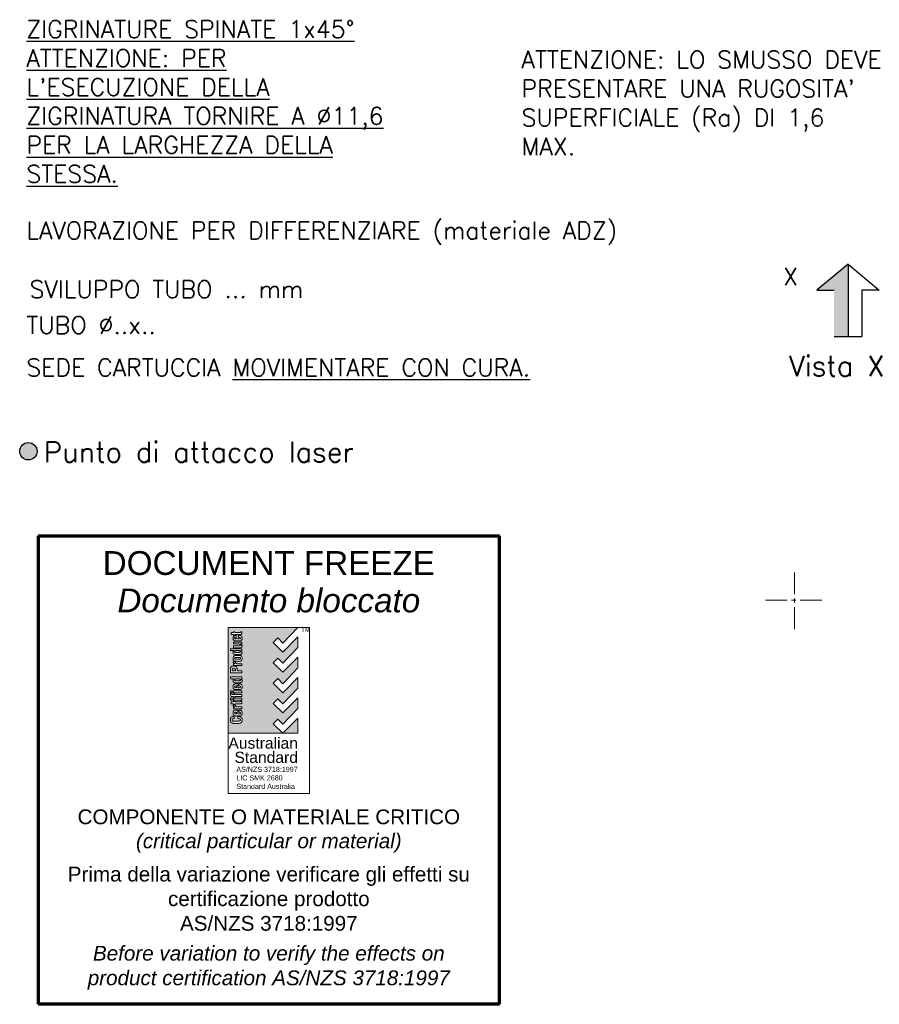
# Paper-space layout 'Layout1' of a CAD drawing. Extents: x 217 to 741, y -577 to 206.
# Tile 1 of 5: x 438 to 586, y -577 to -407. Entities that reach past the tile are written whole.
import ezdxf
from ezdxf.enums import TextEntityAlignment as Align

# ---------------------------------------------------------------- set-up
doc = ezdxf.new("R2010")
doc.units = 0
doc.header["$LTSCALE"] = 3
doc.linetypes.add('CENTER', pattern=[2, 1.25, -0.25, 0.25, -0.25])
doc.layers.get('0').update_dxf_attribs({"linetype": 'CONTINUOUS'})
doc.layers.add('AM_7', color=5, linetype='CENTER', lineweight=18)
doc.layers.add('DISEGNO', color=7, linetype='CONTINUOUS', lineweight=70)
doc.styles.add('ROMANS', font='romans', dxfattribs={"height": 2.5})
doc.styles.get("Standard").update_dxf_attribs({"font": 'romans.shx'})

# ---------------------------------------------------------------- blocks, each defined once
blk = doc.blocks.new('DOCUMENT FREEZE3')
at = {"linetype": 'Continuous', "lineweight": 0}
h = blk.add_hatch(color=256, dxfattribs=at)
h.paths.add_polyline_path([(0.75, 55.46), (1.56, 56.3), (2.42, 55.39), (5.02, 58.11), (5.02, 59.96), (2.4, 57.36), (0.75, 58.97), (1.56, 59.82), (2.42, 58.92), (5.02, 61.62), (5.02, 63.46), (2.4, 60.86), (0.75, 62.48), (1.56, 63.33), (2.43, 62.42), (5, 65.11), (-7.05, 65.11), (-7.05, 46.83), (2.4, 46.83), (0.74, 48.44), (1.57, 49.29), (2.43, 48.38), (5.02, 51.09), (5.02, 52.94), (2.4, 50.33), (0.75, 51.95), (1.56, 52.8), (2.42, 51.89), (5.02, 54.6), (5.02, 56.45), (2.4, 53.84)])
h.paths.add_polyline_path([(-4.66, 54.13), (-4.66, 53.79), (-6.13, 53.79), (-6.13, 54.13)], flags=16)
edge = h.paths.add_edge_path(flags=16)
edge.add_spline(control_points=[(-4.98, 55.36), (-4.95, 55.36), (-4.9, 55.34), (-4.84, 55.33), (-4.8, 55.3), (-4.76, 55.27), (-4.72, 55.23), (-4.69, 55.18), (-4.66, 55.13), (-4.62, 55.03), (-4.62, 54.91), (-4.62, 54.77), (-4.64, 54.69), (-4.66, 54.62), (-4.68, 54.56), (-4.72, 54.52), (-4.76, 54.47), (-4.81, 54.43), (-4.91, 54.39), (-4.98, 54.38), (-5.03, 54.37)], knot_values=[0, 0, 0, 0, 0.090736, 0.152052, 0.192131, 0.234894, 0.303526, 0.358331, 0.419463, 0.476921, 0.664372, 0.791144, 0.873514, 0.934454, 0.999478, 1.054411, 1.106324, 1.185129, 1.252402, 1.410052, 1.410052, 1.410052, 1.410052], degree=3, periodic=0)
edge.add_line((-5.03, 54.37), (-5.77, 54.37))
edge.add_spline(control_points=[(-5.77, 54.37), (-5.8, 54.37), (-5.88, 54.37), (-5.98, 54.41), (-6.04, 54.48), (-6.09, 54.52), (-6.12, 54.58), (-6.15, 54.64), (-6.17, 54.74), (-6.17, 54.87), (-6.17, 55.01), (-6.14, 55.11), (-6.11, 55.18), (-6.07, 55.23), (-6.05, 55.26), (-6.01, 55.27), (-5.99, 55.31), (-5.94, 55.33), (-5.88, 55.35), (-5.84, 55.36), (-5.81, 55.37)], knot_values=[0, 0, 0, 0, 0.094751, 0.22612, 0.31048, 0.365848, 0.434478, 0.495861, 0.560058, 0.741906, 0.892679, 0.97638, 1.060413, 1.117861, 1.149545, 1.195393, 1.222761, 1.268896, 1.331779, 1.410824, 1.410824, 1.410824, 1.410824], degree=3, periodic=0)
edge.add_line((-5.81, 55.37), (-5.33, 55.37))
edge.add_line((-5.33, 55.37), (-5.33, 54.7))
edge.add_line((-5.33, 54.7), (-5.01, 54.7))
edge.add_spline(control_points=[(-5.01, 54.7), (-5, 54.71), (-4.96, 54.72), (-4.91, 54.76), (-4.89, 54.83), (-4.88, 54.91), (-4.93, 54.97), (-4.97, 55.01), (-5.01, 55.02), (-5.02, 55.03)], knot_values=[0, 0, 0, 0, 0.052257, 0.110681, 0.174831, 0.273006, 0.341939, 0.396536, 0.45105, 0.45105, 0.45105, 0.45105], degree=3, periodic=0)
edge.add_line((-5.02, 55.03), (-5.16, 55.03))
edge.add_line((-5.16, 55.03), (-5.16, 55.36))
edge.add_line((-5.16, 55.36), (-4.98, 55.36))
edge = h.paths.add_edge_path(flags=16)
edge.add_line((-4.66, 53.5), (-4.66, 53.17))
edge.add_line((-4.66, 53.17), (-5.89, 53.17))
edge.add_line((-5.89, 53.17), (-5.89, 53.04))
edge.add_line((-5.89, 53.04), (-6.12, 53.04))
edge.add_line((-6.12, 53.04), (-6.12, 53.17))
edge.add_line((-6.12, 53.17), (-6.35, 53.17))
edge.add_spline(control_points=[(-6.35, 53.17), (-6.39, 53.17), (-6.45, 53.18), (-6.53, 53.21), (-6.57, 53.27), (-6.63, 53.41), (-6.62, 53.54), (-6.61, 53.66)], knot_values=[0, 0, 0, 0, 0.101593, 0.187977, 0.246653, 0.307661, 0.640406, 0.640406, 0.640406, 0.640406], degree=3, periodic=0)
edge.add_line((-6.61, 53.66), (-6.35, 53.66))
edge.add_line((-6.35, 53.66), (-6.35, 53.54))
edge.add_spline(control_points=[(-6.35, 53.54), (-6.35, 53.53), (-6.34, 53.52), (-6.32, 53.51), (-6.31, 53.5)], knot_values=[0, 0, 0, 0, 0.032796, 0.066442, 0.066442, 0.066442, 0.066442], degree=3, periodic=0)
edge.add_line((-6.31, 53.5), (-6.13, 53.5))
edge.add_line((-6.13, 53.5), (-6.13, 53.65))
edge.add_line((-6.13, 53.65), (-5.89, 53.65))
edge.add_line((-5.89, 53.65), (-5.89, 53.5))
edge.add_line((-5.89, 53.5), (-4.66, 53.5))
h.paths.add_polyline_path([(-4.66, 52.9), (-4.66, 52.56), (-6.13, 52.56), (-6.13, 52.9)], flags=16)
edge = h.paths.add_edge_path(flags=16)
edge.add_spline(control_points=[(-4.8, 56.22), (-4.78, 56.2), (-4.74, 56.17), (-4.68, 56.12), (-4.63, 56.02), (-4.62, 55.9), (-4.62, 55.77), (-4.69, 55.68), (-4.77, 55.62), (-4.86, 55.59), (-4.94, 55.56), (-5, 55.56), (-5.04, 55.56)], knot_values=[0, 0, 0, 0, 0.068874, 0.155562, 0.23708, 0.384836, 0.516178, 0.620834, 0.71511, 0.809651, 0.889728, 0.990405, 0.990405, 0.990405, 0.990405], degree=3, periodic=0)
edge.add_line((-5.04, 55.56), (-5.74, 55.56))
edge.add_spline(control_points=[(-5.74, 55.56), (-5.8, 55.57), (-5.91, 55.57), (-6.06, 55.63), (-6.16, 55.74), (-6.17, 55.88), (-6.18, 56), (-6.15, 56.09), (-6.08, 56.16), (-6.03, 56.19), (-6, 56.22)], knot_values=[0, 0, 0, 0, 0.170585, 0.33795, 0.449405, 0.608736, 0.731289, 0.808896, 0.890068, 1.005407, 1.005407, 1.005407, 1.005407], degree=3, periodic=0)
edge.add_line((-6, 56.22), (-6.61, 56.22))
edge.add_line((-6.61, 56.22), (-6.61, 56.55))
edge.add_line((-6.61, 56.55), (-4.66, 56.55))
edge.add_line((-4.66, 56.55), (-4.66, 56.22))
edge.add_line((-4.66, 56.22), (-4.8, 56.22))
edge = h.paths.add_edge_path(flags=16)
edge.add_line((-4.66, 52.4), (-4.66, 52.08))
edge.add_spline(control_points=[(-4.66, 52.08), (-4.67, 52.04), (-4.7, 51.96), (-4.78, 51.93), (-4.83, 51.92)], knot_values=[0, 0, 0, 0, 0.111907, 0.249103, 0.249103, 0.249103, 0.249103], degree=3, periodic=0)
edge.add_line((-4.83, 51.92), (-5.88, 51.92))
edge.add_line((-5.88, 51.92), (-5.88, 51.78))
edge.add_line((-5.88, 51.78), (-6.12, 51.78))
edge.add_line((-6.12, 51.78), (-6.12, 51.91))
edge.add_line((-6.12, 51.91), (-6.53, 51.91))
edge.add_line((-6.53, 51.91), (-6.53, 52.25))
edge.add_line((-6.53, 52.25), (-6.13, 52.25))
edge.add_line((-6.13, 52.25), (-6.13, 52.39))
edge.add_line((-6.13, 52.39), (-5.89, 52.39))
edge.add_line((-5.89, 52.39), (-5.89, 52.25))
edge.add_line((-5.89, 52.25), (-4.98, 52.25))
edge.add_spline(control_points=[(-4.98, 52.25), (-4.96, 52.26), (-4.92, 52.28), (-4.92, 52.32), (-4.91, 52.34)], knot_values=[0, 0, 0, 0, 0.062756, 0.115319, 0.115319, 0.115319, 0.115319], degree=3, periodic=0)
edge.add_line((-4.91, 52.34), (-4.91, 52.4))
edge.add_line((-4.91, 52.4), (-4.66, 52.4))
edge = h.paths.add_edge_path(flags=16)
edge.add_spline(control_points=[(-5.07, 56.22), (-5.05, 56.21), (-5, 56.2), (-4.92, 56.15), (-4.88, 56.07), (-4.89, 55.97), (-4.99, 55.91), (-5.07, 55.9), (-5.11, 55.9)], knot_values=[0, 0, 0, 0, 0.082026, 0.152646, 0.265121, 0.336928, 0.437807, 0.571889, 0.571889, 0.571889, 0.571889], degree=3, periodic=0)
edge.add_line((-5.11, 55.9), (-5.64, 55.9))
edge.add_spline(control_points=[(-5.64, 55.9), (-5.68, 55.9), (-5.74, 55.9), (-5.83, 55.91), (-5.89, 55.96), (-5.92, 56.05), (-5.89, 56.14), (-5.81, 56.19), (-5.76, 56.21), (-5.73, 56.22)], knot_values=[0, 0, 0, 0, 0.110276, 0.193201, 0.262657, 0.343166, 0.446548, 0.536783, 0.615318, 0.615318, 0.615318, 0.615318], degree=3, periodic=0)
edge.add_line((-5.73, 56.22), (-5.07, 56.22))
h.paths.add_polyline_path([(-5.6, 54.7), (-5.81, 54.7, -0.642766), (-5.79, 55.03), (-5.6, 55.03)], flags=0)
edge = h.paths.add_edge_path(flags=16)
edge.add_line((-4.66, 51.37), (-4.66, 51.04))
edge.add_line((-4.66, 51.04), (-6.12, 51.04))
edge.add_line((-6.12, 51.04), (-6.12, 51.35))
edge.add_line((-6.12, 51.35), (-5.88, 51.35))
edge.add_spline(control_points=[(-5.88, 51.35), (-5.91, 51.36), (-5.98, 51.4), (-6.08, 51.47), (-6.16, 51.58), (-6.15, 51.66), (-6.15, 51.7)], knot_values=[0, 0, 0, 0, 0.09263, 0.241747, 0.355392, 0.476497, 0.476497, 0.476497, 0.476497], degree=3, periodic=0)
edge.add_line((-6.15, 51.7), (-5.76, 51.7))
edge.add_spline(control_points=[(-5.76, 51.7), (-5.76, 51.66), (-5.76, 51.59), (-5.74, 51.52), (-5.72, 51.45), (-5.66, 51.4), (-5.6, 51.38), (-5.58, 51.37)], knot_values=[0, 0, 0, 0, 0.120113, 0.198163, 0.240897, 0.323917, 0.414289, 0.414289, 0.414289, 0.414289], degree=3, periodic=0)
edge.add_line((-5.58, 51.37), (-4.66, 51.37))
edge = h.paths.add_edge_path(flags=16)
edge.add_line((-4.66, 57.24), (-6.61, 57.24))
edge.add_line((-6.61, 57.24), (-6.61, 58.07))
edge.add_spline(control_points=[(-6.61, 58.07), (-6.6, 58.12), (-6.58, 58.2), (-6.52, 58.29), (-6.45, 58.35), (-6.38, 58.39), (-6.32, 58.41), (-6.24, 58.43), (-6.11, 58.45), (-5.97, 58.46), (-5.83, 58.43), (-5.75, 58.39), (-5.68, 58.35), (-5.62, 58.3), (-5.58, 58.25), (-5.54, 58.16), (-5.5, 58.06), (-5.48, 57.98), (-5.48, 57.93)], knot_values=[0, 0, 0, 0, 0.140248, 0.237596, 0.319554, 0.406776, 0.464134, 0.530083, 0.640727, 0.86899, 0.948371, 1.061205, 1.135544, 1.189063, 1.2787, 1.359004, 1.473705, 1.603842, 1.603842, 1.603842, 1.603842], degree=3, periodic=0)
edge.add_line((-5.48, 57.93), (-5.48, 57.6))
edge.add_line((-5.48, 57.6), (-4.66, 57.6))
edge.add_line((-4.66, 57.6), (-4.66, 57.24))
edge = h.paths.add_edge_path(flags=16)
edge.add_spline(control_points=[(-4.98, 50.82), (-4.95, 50.82), (-4.9, 50.8), (-4.84, 50.79), (-4.8, 50.76), (-4.76, 50.73), (-4.72, 50.69), (-4.69, 50.64), (-4.66, 50.59), (-4.62, 50.49), (-4.62, 50.37), (-4.62, 50.23), (-4.64, 50.15), (-4.66, 50.08), (-4.68, 50.02), (-4.72, 49.98), (-4.76, 49.93), (-4.81, 49.89), (-4.91, 49.85), (-4.98, 49.83), (-5.03, 49.82)], knot_values=[0, 0, 0, 0, 0.090736, 0.152052, 0.192131, 0.234894, 0.303526, 0.358331, 0.419463, 0.476921, 0.664372, 0.791144, 0.873514, 0.934454, 0.999478, 1.054411, 1.106324, 1.185129, 1.252402, 1.410052, 1.410052, 1.410052, 1.410052], degree=3, periodic=0)
edge.add_line((-5.03, 49.82), (-5.77, 49.82))
edge.add_spline(control_points=[(-5.77, 49.82), (-5.8, 49.83), (-5.88, 49.83), (-5.98, 49.87), (-6.04, 49.94), (-6.09, 49.98), (-6.12, 50.04), (-6.15, 50.1), (-6.17, 50.2), (-6.17, 50.33), (-6.17, 50.47), (-6.14, 50.57), (-6.11, 50.64), (-6.07, 50.69), (-6.05, 50.72), (-6.01, 50.73), (-5.99, 50.77), (-5.94, 50.79), (-5.88, 50.81), (-5.84, 50.82), (-5.81, 50.83)], knot_values=[0, 0, 0, 0, 0.094751, 0.22612, 0.31048, 0.365848, 0.434478, 0.495861, 0.560058, 0.741906, 0.892679, 0.97638, 1.060413, 1.117861, 1.149545, 1.195393, 1.222761, 1.268896, 1.331779, 1.410824, 1.410824, 1.410824, 1.410824], degree=3, periodic=0)
edge.add_line((-5.81, 50.83), (-5.33, 50.83))
edge.add_line((-5.33, 50.83), (-5.33, 50.16))
edge.add_line((-5.33, 50.16), (-5.01, 50.16))
edge.add_spline(control_points=[(-5.01, 50.16), (-5, 50.17), (-4.96, 50.18), (-4.91, 50.21), (-4.89, 50.29), (-4.88, 50.37), (-4.93, 50.43), (-4.97, 50.47), (-5.01, 50.48), (-5.02, 50.49)], knot_values=[0, 0, 0, 0, 0.052257, 0.110681, 0.174831, 0.273006, 0.341939, 0.396536, 0.45105, 0.45105, 0.45105, 0.45105], degree=3, periodic=0)
edge.add_line((-5.02, 50.49), (-5.16, 50.49))
edge.add_line((-5.16, 50.49), (-5.16, 50.82))
edge.add_line((-5.16, 50.82), (-4.98, 50.82))
h.paths.add_polyline_path([(-6.31, 54.13), (-6.31, 53.79), (-6.61, 53.79), (-6.61, 54.13)], flags=16)
h.paths.add_polyline_path([(-6.31, 52.9), (-6.31, 52.56), (-6.61, 52.56), (-6.61, 52.9)], flags=16)
edge = h.paths.add_edge_path(flags=16)
edge.add_line((-4.66, 58.52), (-6.12, 58.52))
edge.add_line((-6.12, 58.52), (-6.12, 58.83))
edge.add_line((-6.12, 58.83), (-5.88, 58.83))
edge.add_spline(control_points=[(-5.88, 58.83), (-5.91, 58.85), (-5.98, 58.89), (-6.07, 58.95), (-6.15, 59.06), (-6.15, 59.14), (-6.15, 59.18)], knot_values=[0, 0, 0, 0, 0.09263, 0.241747, 0.355392, 0.476497, 0.476497, 0.476497, 0.476497], degree=3, periodic=0)
edge.add_line((-6.15, 59.18), (-5.76, 59.18))
edge.add_spline(control_points=[(-5.76, 59.18), (-5.76, 59.14), (-5.76, 59.08), (-5.73, 59), (-5.71, 58.93), (-5.65, 58.88), (-5.6, 58.86), (-5.57, 58.85)], knot_values=[0, 0, 0, 0, 0.120113, 0.198163, 0.240897, 0.323917, 0.414289, 0.414289, 0.414289, 0.414289], degree=3, periodic=0)
edge.add_line((-5.57, 58.85), (-4.66, 58.85))
edge.add_line((-4.66, 58.85), (-4.66, 58.52))
edge = h.paths.add_edge_path(flags=0)
edge.add_line((-5.76, 57.6), (-6.33, 57.6))
edge.add_line((-6.33, 57.6), (-6.33, 57.82))
edge.add_spline(control_points=[(-6.33, 57.82), (-6.33, 57.85), (-6.32, 57.91), (-6.28, 58.01), (-6.17, 58.06), (-6.05, 58.08), (-5.92, 58.05), (-5.82, 57.99), (-5.78, 57.9), (-5.77, 57.84), (-5.76, 57.81)], knot_values=[0, 0, 0, 0, 0.086171, 0.196492, 0.288308, 0.433172, 0.585412, 0.674026, 0.75961, 0.858516, 0.858516, 0.858516, 0.858516], degree=3, periodic=0)
edge.add_line((-5.76, 57.81), (-5.76, 57.6))
h.paths.add_polyline_path([(-5.6, 50.49), (-5.6, 50.16), (-5.81, 50.16, -0.642766), (-5.79, 50.49)], flags=0)
edge = h.paths.add_edge_path(flags=16)
edge.add_spline(control_points=[(-5.36, 49.73), (-5.28, 49.72), (-5.16, 49.71), (-5, 49.7), (-4.9, 49.65), (-4.83, 49.62), (-4.75, 49.57), (-4.71, 49.5), (-4.65, 49.43), (-4.61, 49.27), (-4.62, 49.09), (-4.64, 48.91), (-4.68, 48.81), (-4.73, 48.72), (-4.8, 48.66), (-4.85, 48.62), (-4.9, 48.59), (-5.01, 48.56), (-5.39, 48.51), (-5.81, 48.49), (-6.17, 48.56), (-6.27, 48.57), (-6.33, 48.6), (-6.38, 48.61), (-6.42, 48.64), (-6.47, 48.66), (-6.51, 48.69), (-6.53, 48.71), (-6.56, 48.73), (-6.57, 48.76), (-6.59, 48.79), (-6.62, 48.83), (-6.64, 48.89), (-6.66, 48.98), (-6.65, 49.09), (-6.65, 49.17), (-6.65, 49.25), (-6.66, 49.31), (-6.64, 49.39), (-6.61, 49.43), (-6.6, 49.47), (-6.57, 49.5), (-6.56, 49.53), (-6.54, 49.55), (-6.51, 49.58), (-6.48, 49.61), (-6.44, 49.63), (-6.39, 49.66), (-6.34, 49.67), (-6.25, 49.7), (-6.14, 49.71), (-6.05, 49.71), (-6.01, 49.71)], knot_values=[0, 0, 0, 0, 0.251636, 0.369615, 0.476447, 0.56364, 0.632781, 0.733132, 0.803167, 0.909277, 1.217671, 1.339031, 1.443773, 1.558794, 1.64015, 1.711508, 1.753728, 1.81791, 2.039915, 2.910889, 3.050135, 3.149192, 3.21092, 3.256035, 3.298255, 3.345472, 3.409392, 3.439922, 3.464883, 3.489274, 3.53586, 3.580257, 3.641415, 3.721657, 3.854276, 3.961341, 3.975721, 4.073188, 4.153795, 4.20098, 4.243856, 4.271067, 4.313283, 4.340495, 4.36996, 4.422134, 4.468228, 4.509685, 4.571846, 4.632489, 4.793645, 4.907111, 4.907111, 4.907111, 4.907111], degree=3, periodic=0)
edge.add_line((-6.01, 49.71), (-6.01, 49.35))
edge.add_spline(control_points=[(-6.01, 49.35), (-6.07, 49.35), (-6.16, 49.35), (-6.26, 49.32), (-6.32, 49.29), (-6.36, 49.23), (-6.36, 49.16), (-6.37, 49.07), (-6.3, 48.99), (-6.22, 48.94), (-6.14, 48.92), (-6.1, 48.91)], knot_values=[0, 0, 0, 0, 0.18625, 0.257902, 0.324877, 0.369843, 0.451901, 0.55163, 0.629361, 0.726989, 0.852227, 0.852227, 0.852227, 0.852227], degree=3, periodic=0)
edge.add_line((-6.1, 48.91), (-5.18, 48.91))
edge.add_spline(control_points=[(-5.18, 48.91), (-5.13, 48.93), (-5.06, 48.95), (-4.97, 49.01), (-4.9, 49.09), (-4.9, 49.22), (-4.99, 49.3), (-5.15, 49.36), (-5.27, 49.36), (-5.36, 49.36)], knot_values=[0, 0, 0, 0, 0.15581, 0.223628, 0.320786, 0.453404, 0.563059, 0.669891, 0.94077, 0.94077, 0.94077, 0.94077], degree=3, periodic=0)
edge.add_line((-5.36, 49.36), (-5.36, 49.73))
edge = h.paths.add_edge_path(flags=16)
edge.add_spline(control_points=[(-5.13, 60.28), (-5.05, 60.27), (-4.92, 60.25), (-4.74, 60.19), (-4.62, 60.01), (-4.62, 59.78), (-4.62, 59.57), (-4.68, 59.44), (-4.76, 59.35), (-4.87, 59.28), (-4.97, 59.27), (-5.03, 59.26)], knot_values=[0, 0, 0, 0, 0.235656, 0.386653, 0.549955, 0.839852, 1.06432, 1.172192, 1.278263, 1.397532, 1.574827, 1.574827, 1.574827, 1.574827], degree=3, periodic=0)
edge.add_line((-5.03, 59.26), (-5.73, 59.26))
edge.add_spline(control_points=[(-5.73, 59.26), (-5.79, 59.27), (-5.9, 59.29), (-6.06, 59.37), (-6.16, 59.56), (-6.19, 59.79), (-6.17, 60.02), (-6.06, 60.14), (-5.99, 60.21), (-5.9, 60.24), (-5.77, 60.27), (-5.68, 60.28), (-5.62, 60.28)], knot_values=[0, 0, 0, 0, 0.185406, 0.343063, 0.5257, 0.783886, 1.062291, 1.162521, 1.258455, 1.362569, 1.444646, 1.637969, 1.637969, 1.637969, 1.637969], degree=3, periodic=0)
edge.add_line((-5.62, 60.28), (-5.13, 60.28))
edge = h.paths.add_edge_path(flags=0)
edge.add_line((-5, 59.6), (-5.77, 59.6))
edge.add_spline(control_points=[(-5.77, 59.6), (-5.79, 59.61), (-5.84, 59.62), (-5.89, 59.68), (-5.91, 59.77), (-5.89, 59.87), (-5.81, 59.93), (-5.75, 59.94), (-5.72, 59.94)], knot_values=[0, 0, 0, 0, 0.071902, 0.13464, 0.235485, 0.333287, 0.432177, 0.521313, 0.521313, 0.521313, 0.521313], degree=3, periodic=0)
edge.add_line((-5.72, 59.94), (-5.05, 59.94))
edge.add_spline(control_points=[(-5.05, 59.94), (-5.03, 59.94), (-4.98, 59.93), (-4.9, 59.88), (-4.87, 59.77), (-4.89, 59.64), (-4.96, 59.62), (-5, 59.6)], knot_values=[0, 0, 0, 0, 0.069656, 0.143776, 0.274118, 0.386789, 0.489789, 0.489789, 0.489789, 0.489789], degree=3, periodic=0)
edge = h.paths.add_edge_path(flags=16)
edge.add_spline(control_points=[(-4.8, 61.1), (-4.78, 61.09), (-4.74, 61.06), (-4.68, 61.01), (-4.63, 60.91), (-4.62, 60.79), (-4.62, 60.66), (-4.7, 60.57), (-4.77, 60.51), (-4.86, 60.48), (-4.95, 60.45), (-5.01, 60.45), (-5.04, 60.45)], knot_values=[0, 0, 0, 0, 0.068874, 0.155562, 0.23708, 0.384836, 0.516178, 0.620834, 0.71511, 0.809651, 0.889728, 0.990405, 0.990405, 0.990405, 0.990405], degree=3, periodic=0)
edge.add_line((-5.04, 60.45), (-5.74, 60.45))
edge.add_spline(control_points=[(-5.74, 60.45), (-5.8, 60.45), (-5.91, 60.46), (-6.06, 60.52), (-6.16, 60.63), (-6.17, 60.77), (-6.18, 60.89), (-6.15, 60.98), (-6.08, 61.04), (-6.03, 61.08), (-6, 61.1)], knot_values=[0, 0, 0, 0, 0.170585, 0.33795, 0.449405, 0.608736, 0.731289, 0.808896, 0.890068, 1.005407, 1.005407, 1.005407, 1.005407], degree=3, periodic=0)
edge.add_line((-6, 61.1), (-6.61, 61.1))
edge.add_line((-6.61, 61.1), (-6.61, 61.43))
edge.add_line((-6.61, 61.43), (-4.66, 61.43))
edge.add_line((-4.66, 61.43), (-4.66, 61.1))
edge.add_line((-4.66, 61.1), (-4.8, 61.1))
edge = h.paths.add_edge_path(flags=16)
edge.add_spline(control_points=[(-5.08, 61.1), (-5.05, 61.1), (-5, 61.08), (-4.92, 61.04), (-4.88, 60.95), (-4.9, 60.85), (-4.99, 60.79), (-5.07, 60.79), (-5.11, 60.78)], knot_values=[0, 0, 0, 0, 0.082026, 0.152646, 0.265121, 0.336928, 0.437807, 0.571889, 0.571889, 0.571889, 0.571889], degree=3, periodic=0)
edge.add_line((-5.11, 60.78), (-5.64, 60.78))
edge.add_spline(control_points=[(-5.64, 60.78), (-5.68, 60.79), (-5.74, 60.79), (-5.83, 60.8), (-5.9, 60.85), (-5.92, 60.93), (-5.89, 61.03), (-5.81, 61.08), (-5.76, 61.09), (-5.73, 61.1)], knot_values=[0, 0, 0, 0, 0.110276, 0.193201, 0.262657, 0.343166, 0.446548, 0.536783, 0.615318, 0.615318, 0.615318, 0.615318], degree=3, periodic=0)
edge.add_line((-5.73, 61.1), (-5.08, 61.1))
edge = h.paths.add_edge_path(flags=16)
edge.add_spline(control_points=[(-4.87, 62.27), (-4.86, 62.26), (-4.81, 62.22), (-4.75, 62.2), (-4.7, 62.16), (-4.67, 62.11), (-4.61, 62.03), (-4.62, 61.9), (-4.64, 61.79), (-4.68, 61.69), (-4.79, 61.63), (-4.89, 61.62), (-4.94, 61.61)], knot_values=[0, 0, 0, 0, 0.072784, 0.154421, 0.206136, 0.262414, 0.328276, 0.507404, 0.603346, 0.692326, 0.800613, 0.975893, 0.975893, 0.975893, 0.975893], degree=3, periodic=0)
edge.add_line((-4.94, 61.61), (-6.13, 61.61))
edge.add_line((-6.13, 61.61), (-6.13, 61.94))
edge.add_line((-6.13, 61.94), (-5.07, 61.94))
edge.add_spline(control_points=[(-5.07, 61.94), (-5.05, 61.95), (-5.01, 61.96), (-4.95, 61.98), (-4.91, 62.01), (-4.89, 62.06), (-4.89, 62.12), (-4.91, 62.18), (-4.98, 62.22), (-5.05, 62.25), (-5.11, 62.25), (-5.13, 62.25)], knot_values=[0, 0, 0, 0, 0.059731, 0.125161, 0.177169, 0.220274, 0.283636, 0.343412, 0.412365, 0.503779, 0.579996, 0.579996, 0.579996, 0.579996], degree=3, periodic=0)
edge.add_line((-5.13, 62.25), (-6.13, 62.25))
edge.add_line((-6.13, 62.25), (-6.13, 62.59))
edge.add_line((-6.13, 62.59), (-4.66, 62.59))
edge.add_line((-4.66, 62.59), (-4.66, 62.27))
edge.add_line((-4.66, 62.27), (-4.87, 62.27))
edge = h.paths.add_edge_path(flags=16)
edge.add_line((-4.99, 62.79), (-5.77, 62.79))
edge.add_spline(control_points=[(-5.77, 62.79), (-5.82, 62.79), (-5.91, 62.81), (-6.03, 62.87), (-6.11, 62.96), (-6.19, 63.13), (-6.19, 63.34), (-6.11, 63.51), (-6.05, 63.62), (-5.94, 63.68), (-5.87, 63.7), (-5.83, 63.7)], knot_values=[0, 0, 0, 0, 0.151541, 0.278503, 0.38424, 0.52081, 0.828555, 0.965125, 1.085607, 1.202584, 1.311027, 1.311027, 1.311027, 1.311027], degree=3, periodic=0)
edge.add_line((-5.83, 63.7), (-5.63, 63.7))
edge.add_line((-5.63, 63.7), (-5.63, 63.36))
edge.add_line((-5.63, 63.36), (-5.83, 63.36))
edge.add_spline(control_points=[(-5.83, 63.36), (-5.84, 63.36), (-5.87, 63.35), (-5.92, 63.31), (-5.92, 63.2), (-5.83, 63.14), (-5.77, 63.12), (-5.73, 63.12)], knot_values=[0, 0, 0, 0, 0.025237, 0.092459, 0.193842, 0.292615, 0.395267, 0.395267, 0.395267, 0.395267], degree=3, periodic=0)
edge.add_line((-5.73, 63.12), (-5.05, 63.12))
edge.add_spline(control_points=[(-5.05, 63.12), (-5.01, 63.12), (-4.96, 63.14), (-4.89, 63.19), (-4.88, 63.24), (-4.89, 63.3), (-4.94, 63.35), (-4.98, 63.36), (-5, 63.36)], knot_values=[0, 0, 0, 0, 0.118562, 0.173258, 0.229167, 0.284803, 0.34391, 0.409297, 0.409297, 0.409297, 0.409297], degree=3, periodic=0)
edge.add_line((-5, 63.36), (-5.23, 63.36))
edge.add_line((-5.23, 63.36), (-5.23, 63.71))
edge.add_line((-5.23, 63.71), (-4.93, 63.71))
edge.add_spline(control_points=[(-4.93, 63.71), (-4.9, 63.7), (-4.84, 63.68), (-4.75, 63.62), (-4.67, 63.54), (-4.63, 63.4), (-4.61, 63.25), (-4.63, 63.08), (-4.69, 62.92), (-4.84, 62.82), (-4.95, 62.8), (-4.99, 62.79)], knot_values=[0, 0, 0, 0, 0.095737, 0.19726, 0.317597, 0.426554, 0.613682, 0.779556, 0.926561, 1.122631, 1.26763, 1.26763, 1.26763, 1.26763], degree=3, periodic=0)
edge = h.paths.add_edge_path(flags=16)
edge.add_line((-4.83, 63.89), (-5.88, 63.89))
edge.add_line((-5.88, 63.89), (-5.88, 63.75))
edge.add_line((-5.88, 63.75), (-6.12, 63.75))
edge.add_line((-6.12, 63.75), (-6.12, 63.88))
edge.add_line((-6.12, 63.88), (-6.53, 63.88))
edge.add_line((-6.53, 63.88), (-6.53, 64.22))
edge.add_line((-6.53, 64.22), (-6.13, 64.22))
edge.add_line((-6.13, 64.22), (-6.13, 64.36))
edge.add_line((-6.13, 64.36), (-5.89, 64.36))
edge.add_line((-5.89, 64.36), (-5.89, 64.22))
edge.add_line((-5.89, 64.22), (-4.98, 64.22))
edge.add_spline(control_points=[(-4.98, 64.22), (-4.96, 64.23), (-4.92, 64.25), (-4.92, 64.29), (-4.91, 64.31)], knot_values=[0, 0, 0, 0, 0.062756, 0.115319, 0.115319, 0.115319, 0.115319], degree=3, periodic=0)
edge.add_line((-4.91, 64.31), (-4.91, 64.37))
edge.add_line((-4.91, 64.37), (-4.66, 64.37))
edge.add_line((-4.66, 64.37), (-4.66, 64.05))
edge.add_spline(control_points=[(-4.66, 64.05), (-4.67, 64.01), (-4.7, 63.93), (-4.78, 63.9), (-4.83, 63.89)], knot_values=[0, 0, 0, 0, 0.111907, 0.249103, 0.249103, 0.249103, 0.249103], degree=3, periodic=0)
blk.add_hatch(color=256, dxfattribs=at).paths.add_polyline_path([(2.4, 46.83), (5.02, 46.83), (5.02, 49.43)])
at = {"linetype": 'Continuous', "lineweight": 70}
for p, q in [((-39.87, 80.95), (39.87, 80.95)), ((-39.87, 80.95), (-39.87, 0)), ((39.87, 0), (39.87, 80.95)), ((39.87, 0), (-39.87, 0))]:
    blk.add_line(p, q, dxfattribs=at)
at = {"linetype": 'Continuous', "lineweight": 0}
for p, q in [((-7.05, 65.11), (7.05, 65.11)), ((-7.05, 36.44), (-7.05, 65.11)), ((4.99, 65.1), (2.43, 62.42)), ((7.05, 65.11), (7.05, 36.44)), ((-6.53, 63.88), (-6.53, 64.22)), ((-6.53, 64.22), (-6.13, 64.22)), ((-6.12, 63.88), (-6.53, 63.88)), ((-6.13, 64.22), (-6.13, 64.36)), ((-6.13, 64.36), (-5.89, 64.36)), ((-6.12, 63.75), (-6.12, 63.88)), ((-5.88, 63.75), (-6.12, 63.75)), ((-5.89, 64.36), (-5.89, 64.22)), ((-5.89, 64.22), (-4.98, 64.22)), ((-4.83, 63.89), (-5.88, 63.89)), ((-5.88, 63.89), (-5.88, 63.75)), ((-5.63, 63.7), (-5.83, 63.7)), ((-5.63, 63.36), (-5.83, 63.36)), ((-5.05, 63.12), (-5.73, 63.12)), ((-5.63, 63.7), (-5.63, 63.36)), ((-5.23, 63.71), (-5.23, 63.36)), ((-4.93, 63.71), (-5.23, 63.71)), ((-5.23, 63.36), (-5, 63.36)), ((-4.91, 64.31), (-4.91, 64.37)), ((-4.91, 64.37), (-4.66, 64.37)), ((-4.66, 64.37), (-4.66, 64.05)), ((1.56, 63.33), (0.75, 62.48)), ((2.43, 62.42), (1.56, 63.33)), ((2.4, 60.86), (5.02, 63.46)), ((5.02, 63.46), (5.02, 61.62)), ((-6.61, 61.1), (-6.61, 61.43)), ((-6.61, 61.43), (-4.66, 61.43)), ((-6.13, 62.25), (-6.13, 62.59)), ((-6.13, 62.59), (-4.66, 62.59)), ((-6.13, 62.25), (-5.13, 62.25)), ((-6.13, 61.94), (-6.13, 61.61)), ((-5.07, 61.94), (-6.13, 61.94)), ((-6.13, 61.61), (-4.94, 61.61)), ((-5.77, 62.79), (-4.99, 62.79)), ((-4.66, 62.27), (-4.87, 62.27)), ((-4.66, 62.59), (-4.66, 62.27)), ((-4.66, 61.43), (-4.66, 61.1)), ((0.75, 62.48), (2.4, 60.86)), ((5.02, 61.62), (2.42, 58.92)), ((-6, 61.1), (-6.61, 61.1)), ((-5.77, 59.6), (-5, 59.6)), ((-5.74, 60.45), (-5.04, 60.45)), ((-5.73, 61.1), (-5.08, 61.1)), ((-5.72, 59.94), (-5.05, 59.94)), ((-5.64, 60.78), (-5.11, 60.78)), ((-5.62, 60.28), (-5.13, 60.28)), ((-4.66, 61.1), (-4.8, 61.1)), ((1.56, 59.82), (0.75, 58.97)), ((2.42, 58.92), (1.56, 59.82)), ((2.4, 57.36), (5.02, 59.96)), ((5.02, 59.96), (5.02, 58.11)), ((-6.61, 58.07), (-6.61, 57.24)), ((-6.15, 59.18), (-5.76, 59.18)), ((-6.12, 58.52), (-6.12, 58.83)), ((-6.12, 58.83), (-5.88, 58.83)), ((-4.66, 58.52), (-6.12, 58.52)), ((-5.73, 59.26), (-5.03, 59.26)), ((-5.57, 58.85), (-4.66, 58.85)), ((-5.48, 57.6), (-5.48, 57.93)), ((-4.66, 58.85), (-4.66, 58.52)), ((0.75, 58.97), (2.4, 57.36)), ((5.02, 58.11), (2.42, 55.39)), ((-6.61, 57.24), (-4.66, 57.24)), ((-6.61, 56.22), (-6.61, 56.55)), ((-6.61, 56.55), (-4.66, 56.55)), ((-6, 56.22), (-6.61, 56.22)), ((-6.33, 57.82), (-6.33, 57.6)), ((-6.33, 57.6), (-5.76, 57.6)), ((-5.76, 57.6), (-5.76, 57.81)), ((-5.73, 56.22), (-5.07, 56.22)), ((-4.66, 57.6), (-5.48, 57.6)), ((-4.66, 56.22), (-4.8, 56.22)), ((-4.66, 57.24), (-4.66, 57.6)), ((-4.66, 56.55), (-4.66, 56.22)), ((1.56, 56.3), (0.75, 55.46)), ((2.42, 55.39), (1.56, 56.3)), ((2.4, 53.84), (5.02, 56.45)), ((5.02, 56.45), (5.02, 54.6)), ((-5.81, 55.37), (-5.33, 55.37)), ((-5.6, 54.7), (-5.81, 54.7)), ((-5.6, 55.03), (-5.79, 55.03)), ((-5.74, 55.56), (-5.04, 55.56)), ((-5.64, 55.9), (-5.11, 55.9)), ((-5.6, 55.03), (-5.6, 54.7)), ((-5.33, 55.37), (-5.33, 54.7)), ((-5.33, 54.7), (-5.01, 54.7)), ((-5.16, 55.03), (-5.16, 55.36)), ((-5.16, 55.36), (-4.98, 55.36)), ((-5.02, 55.03), (-5.16, 55.03)), ((0.75, 55.46), (2.4, 53.84)), ((5.02, 54.6), (2.42, 51.89)), ((-6.61, 53.66), (-6.35, 53.66)), ((-6.35, 53.66), (-6.35, 53.54)), ((-6.12, 53.17), (-6.35, 53.17)), ((-6.31, 53.5), (-6.13, 53.5)), ((-6.13, 53.5), (-6.13, 53.65)), ((-6.13, 53.65), (-5.89, 53.65)), ((-6.12, 53.04), (-6.12, 53.17)), ((-5.89, 53.04), (-6.12, 53.04)), ((-5.89, 53.65), (-5.89, 53.5)), ((-5.89, 53.5), (-4.66, 53.5)), ((-4.66, 53.17), (-5.89, 53.17)), ((-5.89, 53.17), (-5.89, 53.04)), ((-5.03, 54.37), (-5.77, 54.37)), ((-4.66, 53.5), (-4.66, 53.17)), ((1.56, 52.8), (0.75, 51.95)), ((2.42, 51.89), (1.56, 52.8)), ((2.4, 50.33), (5.02, 52.94)), ((5.02, 52.94), (5.02, 51.09)), ((-6.53, 51.91), (-6.53, 52.25)), ((-6.53, 52.25), (-6.13, 52.25)), ((-6.12, 51.91), (-6.53, 51.91)), ((-6.15, 51.7), (-5.76, 51.7)), ((-6.13, 52.25), (-6.13, 52.39)), ((-6.13, 52.39), (-5.89, 52.39)), ((-6.12, 51.78), (-6.12, 51.91)), ((-5.88, 51.78), (-6.12, 51.78)), ((-6.12, 51.04), (-6.12, 51.35)), ((-6.12, 51.35), (-5.88, 51.35)), ((-4.66, 51.04), (-6.12, 51.04)), ((-5.89, 52.39), (-5.89, 52.25)), ((-5.89, 52.25), (-4.98, 52.25)), ((-4.83, 51.92), (-5.88, 51.92)), ((-5.88, 51.92), (-5.88, 51.78)), ((-5.58, 51.37), (-4.66, 51.37)), ((-4.91, 52.34), (-4.91, 52.4)), ((-4.91, 52.4), (-4.66, 52.4)), ((-4.66, 52.4), (-4.66, 52.08)), ((-4.66, 51.37), (-4.66, 51.04)), ((0.75, 51.95), (2.4, 50.33)), ((5.02, 51.09), (2.43, 48.38)), ((-6.01, 49.71), (-6.01, 49.35)), ((-5.81, 50.83), (-5.33, 50.83)), ((-5.6, 50.16), (-5.81, 50.16)), ((-5.6, 50.49), (-5.79, 50.49)), ((-5.03, 49.82), (-5.77, 49.82)), ((-5.6, 50.49), (-5.6, 50.16)), ((-5.36, 49.73), (-5.36, 49.36)), ((-5.33, 50.83), (-5.33, 50.16)), ((-5.33, 50.16), (-5.01, 50.16)), ((-5.16, 50.49), (-5.16, 50.82)), ((-5.16, 50.82), (-4.98, 50.82)), ((-5.02, 50.49), (-5.16, 50.49)), ((2.4, 46.83), (5.02, 49.43)), ((5.02, 49.43), (5.02, 46.83)), ((-5.18, 48.91), (-6.1, 48.91)), ((1.57, 49.29), (0.74, 48.44)), ((0.74, 48.44), (2.4, 46.83)), ((2.43, 48.38), (1.57, 49.29)), ((5.02, 46.83), (-7.05, 46.83)), ((7.05, 36.44), (-7.05, 36.44))]:
    blk.add_line(p, q, dxfattribs=at)
for points in [[(-6.61, 54.13), (-6.31, 54.13), (-6.31, 53.79), (-6.61, 53.79)], [(-6.61, 52.9), (-6.31, 52.9), (-6.31, 52.56), (-6.61, 52.56)], [(-6.13, 54.13), (-4.66, 54.13), (-4.66, 53.79), (-6.13, 53.79)], [(-6.13, 52.9), (-4.66, 52.9), (-4.66, 52.56), (-6.13, 52.56)]]:
    blk.add_lwpolyline(points, close=True, dxfattribs=at)
for centre in [(-5.72, 54.86), (-5.72, 50.32)]:
    blk.add_arc(centre, 0.182, 111.156, 242.0821, dxfattribs=at)
for points in [[(-5.83, 63.7), (-5.94, 63.68), (-6.04, 63.61), (-6.1, 63.51), (-6.16, 63.39), (-6.16, 63.08), (-6.1, 62.96), (-6.03, 62.88), (-5.92, 62.82), (-5.77, 62.79)], [(-5.73, 63.12), (-5.83, 63.14), (-5.91, 63.21), (-5.9, 63.31), (-5.85, 63.36), (-5.83, 63.36)], [(-5, 63.36), (-4.94, 63.34), (-4.9, 63.3), (-4.89, 63.24), (-4.9, 63.19), (-4.94, 63.15), (-5.05, 63.12)], [(-4.99, 62.79), (-4.85, 62.82), (-4.7, 62.94), (-4.64, 63.08), (-4.62, 63.24), (-4.64, 63.43), (-4.68, 63.53), (-4.76, 63.62), (-4.84, 63.68), (-4.93, 63.71)], [(-4.98, 64.22), (-4.93, 64.26), (-4.91, 64.31)], [(-4.66, 64.05), (-4.71, 63.95), (-4.83, 63.89)], [(-5.13, 62.25), (-5.06, 62.24), (-4.97, 62.22), (-4.92, 62.18), (-4.89, 62.12), (-4.89, 62.06), (-4.91, 62.02), (-4.95, 61.98), (-5.01, 61.96), (-5.07, 61.94)], [(-4.94, 61.61), (-4.77, 61.65), (-4.68, 61.71), (-4.64, 61.79), (-4.62, 61.88), (-4.64, 62.06), (-4.67, 62.11), (-4.7, 62.16), (-4.74, 62.19), (-4.82, 62.23), (-4.87, 62.27)], [(-5.74, 60.45), (-5.91, 60.47), (-6.07, 60.54), (-6.14, 60.62), (-6.17, 60.78), (-6.17, 60.9), (-6.14, 60.97), (-6.09, 61.03), (-6, 61.1)], [(-5.73, 59.26), (-5.91, 59.3), (-6.04, 59.38), (-6.14, 59.54), (-6.18, 59.79), (-6.12, 60.06), (-6.06, 60.14), (-5.98, 60.2), (-5.89, 60.24), (-5.81, 60.26), (-5.62, 60.28)], [(-5.73, 61.1), (-5.81, 61.08), (-5.88, 61.02), (-5.91, 60.92), (-5.89, 60.85), (-5.83, 60.81), (-5.75, 60.79), (-5.64, 60.78)], [(-5.77, 59.6), (-5.84, 59.63), (-5.88, 59.67), (-5.91, 59.77), (-5.88, 59.87), (-5.8, 59.93), (-5.72, 59.94)], [(-5.13, 60.28), (-4.9, 60.24), (-4.76, 60.18), (-4.66, 60.05), (-4.62, 59.76), (-4.64, 59.54), (-4.68, 59.44), (-4.76, 59.36), (-4.86, 59.3), (-5.03, 59.26)], [(-5.08, 61.1), (-5, 61.08), (-4.94, 61.04), (-4.89, 60.94), (-4.9, 60.87), (-4.98, 60.81), (-5.11, 60.78)], [(-5.05, 59.94), (-4.98, 59.93), (-4.92, 59.89), (-4.88, 59.76), (-4.91, 59.65), (-5, 59.6)], [(-4.8, 61.1), (-4.75, 61.06), (-4.68, 61), (-4.64, 60.93), (-4.62, 60.78), (-4.64, 60.65), (-4.7, 60.57), (-4.78, 60.51), (-4.86, 60.48), (-4.94, 60.46), (-5.04, 60.45)], [(-6.61, 58.07), (-6.57, 58.21), (-6.51, 58.29), (-6.45, 58.34), (-6.37, 58.39), (-6.32, 58.41), (-6.26, 58.42), (-6.15, 58.44), (-5.92, 58.44), (-5.84, 58.43), (-5.74, 58.38), (-5.67, 58.35), (-5.63, 58.31), (-5.58, 58.24), (-5.54, 58.17), (-5.5, 58.06), (-5.48, 57.93)], [(-6.33, 57.82), (-6.32, 57.9), (-6.27, 58), (-6.19, 58.05), (-6.05, 58.07), (-5.9, 58.04), (-5.83, 57.98), (-5.79, 57.91), (-5.76, 57.81)], [(-5.88, 58.83), (-5.96, 58.88), (-6.08, 58.97), (-6.14, 59.06), (-6.15, 59.18)], [(-5.76, 59.18), (-5.75, 59.06), (-5.73, 58.99), (-5.71, 58.95), (-5.65, 58.89), (-5.57, 58.85)], [(-5.74, 55.56), (-5.91, 55.58), (-6.06, 55.65), (-6.14, 55.74), (-6.17, 55.89), (-6.17, 56.01), (-6.14, 56.09), (-6.09, 56.15), (-6, 56.22)], [(-5.73, 56.22), (-5.81, 56.19), (-5.88, 56.14), (-5.91, 56.04), (-5.89, 55.96), (-5.83, 55.92), (-5.75, 55.9), (-5.64, 55.9)], [(-5.07, 56.22), (-4.99, 56.19), (-4.93, 56.15), (-4.89, 56.05), (-4.9, 55.98), (-4.98, 55.92), (-5.11, 55.9)], [(-4.8, 56.22), (-4.74, 56.18), (-4.68, 56.12), (-4.64, 56.04), (-4.62, 55.9), (-4.64, 55.77), (-4.7, 55.68), (-4.77, 55.63), (-4.86, 55.59), (-4.94, 55.57), (-5.04, 55.56)], [(-5.77, 54.37), (-5.87, 54.37), (-5.99, 54.42), (-6.05, 54.48), (-6.09, 54.52), (-6.12, 54.58), (-6.15, 54.64), (-6.16, 54.7), (-6.17, 54.88), (-6.16, 55.03), (-6.14, 55.11), (-6.1, 55.19), (-6.07, 55.23), (-6.05, 55.26), (-6.01, 55.28), (-5.99, 55.3), (-5.95, 55.32), (-5.89, 55.34), (-5.81, 55.37)], [(-4.98, 55.36), (-4.9, 55.34), (-4.84, 55.32), (-4.8, 55.3), (-4.77, 55.28), (-4.72, 55.23), (-4.69, 55.18), (-4.66, 55.13), (-4.64, 55.07), (-4.62, 54.89), (-4.63, 54.76), (-4.64, 54.68), (-4.66, 54.62), (-4.69, 54.56), (-4.72, 54.52), (-4.76, 54.48), (-4.82, 54.43), (-4.88, 54.4), (-5.03, 54.37)], [(-5.01, 54.7), (-4.97, 54.72), (-4.92, 54.76), (-4.9, 54.82), (-4.9, 54.92), (-4.93, 54.97), (-4.97, 55.01), (-5.02, 55.03)], [(-6.35, 53.17), (-6.45, 53.19), (-6.53, 53.22), (-6.57, 53.27), (-6.59, 53.32), (-6.61, 53.66)], [(-6.35, 53.54), (-6.33, 53.52), (-6.31, 53.5)], [(-5.88, 51.35), (-5.96, 51.4), (-6.08, 51.49), (-6.14, 51.58), (-6.15, 51.7)], [(-5.76, 51.7), (-5.75, 51.58), (-5.73, 51.51), (-5.72, 51.47), (-5.66, 51.41), (-5.58, 51.37)], [(-4.98, 52.25), (-4.93, 52.29), (-4.91, 52.34)], [(-4.66, 52.08), (-4.71, 51.98), (-4.83, 51.92)], [(-6.01, 49.71), (-6.12, 49.71), (-6.28, 49.69), (-6.34, 49.67), (-6.4, 49.65), (-6.44, 49.63), (-6.47, 49.61), (-6.51, 49.57), (-6.54, 49.55), (-6.55, 49.53), (-6.57, 49.5), (-6.59, 49.48), (-6.61, 49.44), (-6.63, 49.4), (-6.65, 49.32), (-6.65, 49.22), (-6.65, 49.21), (-6.65, 49.1), (-6.65, 48.97), (-6.63, 48.89), (-6.61, 48.83), (-6.59, 48.79), (-6.57, 48.75), (-6.55, 48.73), (-6.53, 48.71), (-6.51, 48.69), (-6.46, 48.66), (-6.42, 48.64), (-6.38, 48.62), (-6.34, 48.6), (-6.28, 48.58), (-6.18, 48.56), (-6.05, 48.54), (-5.18, 48.54), (-4.96, 48.57), (-4.9, 48.59), (-4.86, 48.62), (-4.8, 48.66), (-4.74, 48.71), (-4.68, 48.81), (-4.64, 48.91), (-4.62, 49.03), (-4.63, 49.34), (-4.66, 49.44), (-4.7, 49.49), (-4.76, 49.57), (-4.82, 49.61), (-4.9, 49.65), (-5, 49.69), (-5.11, 49.71), (-5.36, 49.73)], [(-6.1, 48.91), (-6.22, 48.95), (-6.31, 49), (-6.35, 49.06), (-6.36, 49.16), (-6.35, 49.24), (-6.32, 49.28), (-6.26, 49.31), (-6.2, 49.34), (-6.01, 49.35)], [(-5.77, 49.82), (-5.87, 49.83), (-5.99, 49.88), (-6.05, 49.94), (-6.09, 49.98), (-6.12, 50.04), (-6.15, 50.1), (-6.16, 50.16), (-6.17, 50.34), (-6.16, 50.49), (-6.14, 50.57), (-6.1, 50.65), (-6.07, 50.69), (-6.05, 50.72), (-6.01, 50.74), (-5.99, 50.76), (-5.95, 50.78), (-5.89, 50.8), (-5.81, 50.83)], [(-5.36, 49.36), (-5.09, 49.34), (-5, 49.3), (-4.92, 49.22), (-4.92, 49.08), (-4.98, 49.01), (-5.03, 48.97), (-5.18, 48.91)], [(-4.98, 50.82), (-4.9, 50.8), (-4.84, 50.78), (-4.8, 50.76), (-4.77, 50.74), (-4.72, 50.69), (-4.69, 50.64), (-4.66, 50.59), (-4.64, 50.53), (-4.62, 50.35), (-4.63, 50.22), (-4.64, 50.14), (-4.66, 50.08), (-4.69, 50.02), (-4.72, 49.98), (-4.76, 49.94), (-4.82, 49.89), (-4.88, 49.86), (-5.03, 49.82)], [(-5.01, 50.16), (-4.97, 50.18), (-4.92, 50.22), (-4.9, 50.28), (-4.9, 50.38), (-4.93, 50.43), (-4.97, 50.47), (-5.02, 50.49)]]:
    blk.add_spline(points, degree=3, dxfattribs=at)
for s, insert, char_height, width, attachment_point in [('{\\fArial|b0|i0|c0|p34;DOCUMENT FREEZE}', (0, 76.21), 4.11, 61.3034, 5), ('{\\fArial|b0|i1|c0|p34;Documento bloccato}', (0, 69.75), 4.11, 62.8633, 5), ('{\\fArial|b0|i0|c0|p34;TM}', (6.33, 64.72), 0.7529, 1.4137, 5), ('{\\fArial|b0|i0|c0|p34;Australian}', (5.04, 44.13), 1.936, 26.9512, 9), ('{\\fArial|b0|i0|c0|p34;Standard}', (5.04, 41.67), 1.936, 26.9512, 9), ('{\\fArial|b0|i0|c0|p34;AS/NZS 3718:1997 LIC SMK 2680 Standard Australia}', (-5.61, 37.2), 0.88, 11.0077, 7), ('{\\fArial|b0|i0|c0|p34;COMPONENTE O MATERIALE CRITICO}', (0, 32.37), 2.55, 66.0514, 5), ('{\\fArial|b0|i1|c0|p34;(critical particular or material)}', (0, 27.85), 2.55, 76.8572, 5), ('{\\fArial|b0|i0|c0|p34;Prima della variazione verificare gli effetti su certificazione prodotto\\PAS/NZS 3718:1997}', (0, 18.22), 2.55, 70.3417, 5), ('{\\fArial|b0|i1|c0|p34;Before variation to verify the effects on product certification AS/NZS 3718:1997}', (0, 6.31), 2.55, 70.3417, 5)]:
    blk.add_mtext(s, dxfattribs=dict(at, insert=insert, char_height=char_height, width=width, attachment_point=attachment_point))
blk = doc.blocks.new('freccia')
blk.add_hatch(color=256).paths.add_polyline_path([(0, 0), (-5.41, -4.44), (-2.4, -4.44), (-2.4, -12.5), (0, -12.5)])
for p, q in [((0, 0), (-5.41, -4.44)), ((0, 0), (0, -12.5)), ((0, 0), (5.41, -4.44)), ((-5.41, -4.44), (-2.4, -4.44)), ((2.4, -4.44), (2.4, -12.5)), ((5.41, -4.44), (2.4, -4.44)), ((-2.4, -12.5), (2.4, -12.5))]:
    blk.add_line(p, q)

psp = doc.layouts.get("Layout1")

# ---------------------------------------------------------------- hatches: boundary and pattern name
at = {"layer": 'DISEGNO'}
psp.add_hatch(color=256, dxfattribs=at).paths.add_polyline_path([(440.54, -481.67, 1), (437.54, -481.67, 1)])

# ---------------------------------------------------------------- linework, layer by layer
psp.add_circle((439.04, -481.67), 1.5)
at = {"layer": 'AM_7'}
for p, q in [((571.43, -512.38), (571.43, -502.38)), ((566.43, -507.38), (576.43, -507.38))]:
    psp.add_line(p, q, dxfattribs=at)

# ---------------------------------------------------------------- block references
psp.add_blockref('freccia', (580.68, -449.37))
at = {"linetype": 'Continuous', "lineweight": 0}
psp.add_blockref('DOCUMENT FREEZE3', (480.59, -577.22), dxfattribs=at)

# ---------------------------------------------------------------- texts
at = {"style": 'ROMANS'}
psp.add_text('X', height=3, dxfattribs=at).set_placement((569.47, -453))
psp.add_text('Vista X', height=3.5).set_placement((578.73, -465.18), align=Align.TOP_CENTER)
psp.add_text('Punto di attacco laser', height=3.5).set_placement((441.71, -483.56))
at = {"char_height": 3, "attachment_point": 1, "style": 'ROMANS'}
for s, insert, width in [("{\\LZIGRINATURE SPINATE 1x45°\\PATTENZIONE: PER L'ESECUZIONE DELLA ZIGRINATURA TORNIRE A %%c11,6 PER LA LARGHEZZA DELLA STESSA.}", (438.7, -407.24), 69.22), ("ATTENZIONE: LO SMUSSO DEVE PRESENTARE UNA RUGOSITA' SUPERFICIALE (Ra) DI 1,6 MAX.", (524.27, -412.51), 67.4617), ('LAVORAZIONE PER DIFFERENZIARE (materiale ADZ)', (438.7, -442.03), 117.1379), ('SVILUPPO TUBO ... mm', (439.24, -452.18), 57.1096), ('TUBO %%c..x..', (438.7, -458.37), 26.4051), ('SEDE CARTUCCIA {\\LMOVIMENTARE CON CURA.}', (438.7, -465.7), 101.9219)]:
    psp.add_mtext(s, dxfattribs=dict(at, insert=insert, width=width))

doc.saveas('drawing.dxf')
